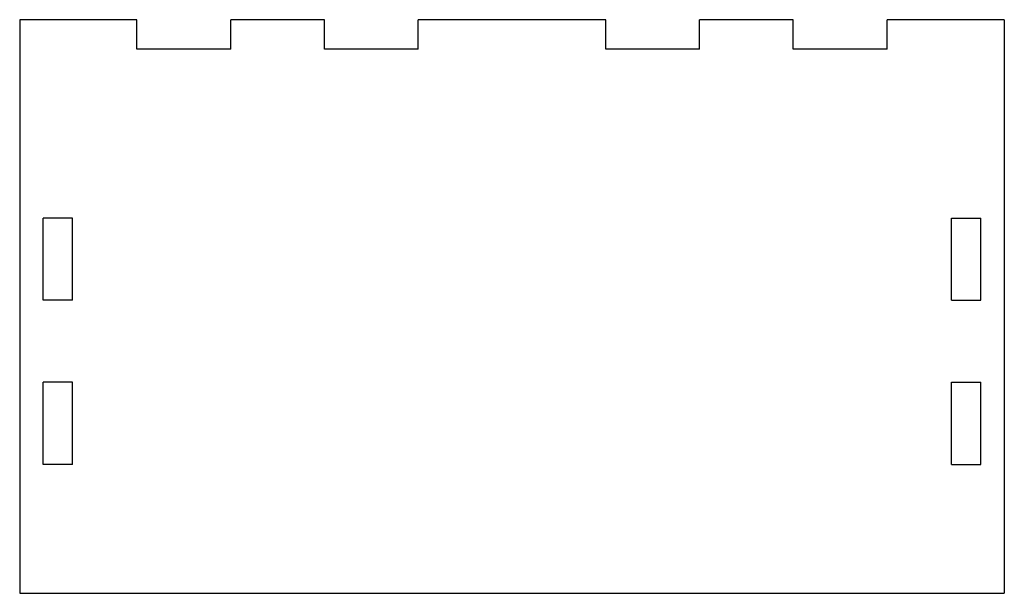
# Model space of a CAD drawing. Header units: millimetres. Extents: x -42 to 42, y -24.5 to 24.5.
import ezdxf

# ---------------------------------------------------------------- set-up
doc = ezdxf.new("R2010")
doc.units = ezdxf.units.MM

msp = doc.modelspace()

# ---------------------------------------------------------------- linework, layer by layer
at = {"color": 7, "linetype": 'Continuous', "lineweight": 25}
for p, q in [((-42, 24.463), (-42, -24.463)), ((-32, 24.463), (-42, 24.463)), ((-32, 21.963), (-32, 24.463)), ((-24, 21.963), (-24, 24.463)), ((-16, 24.463), (-24, 24.463)), ((-16, 21.963), (-16, 24.463)), ((-8, 21.963), (-8, 24.463)), ((8, 24.463), (-8, 24.463)), ((8, 21.963), (8, 24.463)), ((16, 21.963), (16, 24.463)), ((24, 24.463), (16, 24.463)), ((24, 21.963), (24, 24.463)), ((32, 21.963), (32, 24.463)), ((42, 24.463), (32, 24.463)), ((42, 24.463), (42, -24.463)), ((-24, 21.963), (-32, 21.963)), ((-8, 21.963), (-16, 21.963)), ((16, 21.963), (8, 21.963)), ((32, 21.963), (24, 21.963)), ((-40, 0.537), (-40, 7.537)), ((-37.5, 7.537), (-40, 7.537)), ((-37.5, 0.537), (-37.5, 7.537)), ((37.5, 7.537), (40, 7.537)), ((37.5, 0.537), (37.5, 7.537)), ((40, 0.537), (40, 7.537)), ((-37.5, 0.537), (-40, 0.537)), ((37.5, 0.537), (40, 0.537)), ((-37.5, -6.463), (-40, -6.463)), ((-40, -13.463), (-40, -6.463)), ((-37.5, -13.463), (-37.5, -6.463)), ((37.5, -6.463), (40, -6.463)), ((37.5, -13.463), (37.5, -6.463)), ((40, -13.463), (40, -6.463)), ((-37.5, -13.463), (-40, -13.463)), ((37.5, -13.463), (40, -13.463)), ((-42, -24.463), (42, -24.463))]:
    msp.add_line(p, q, dxfattribs=at)

doc.saveas('drawing.dxf')
